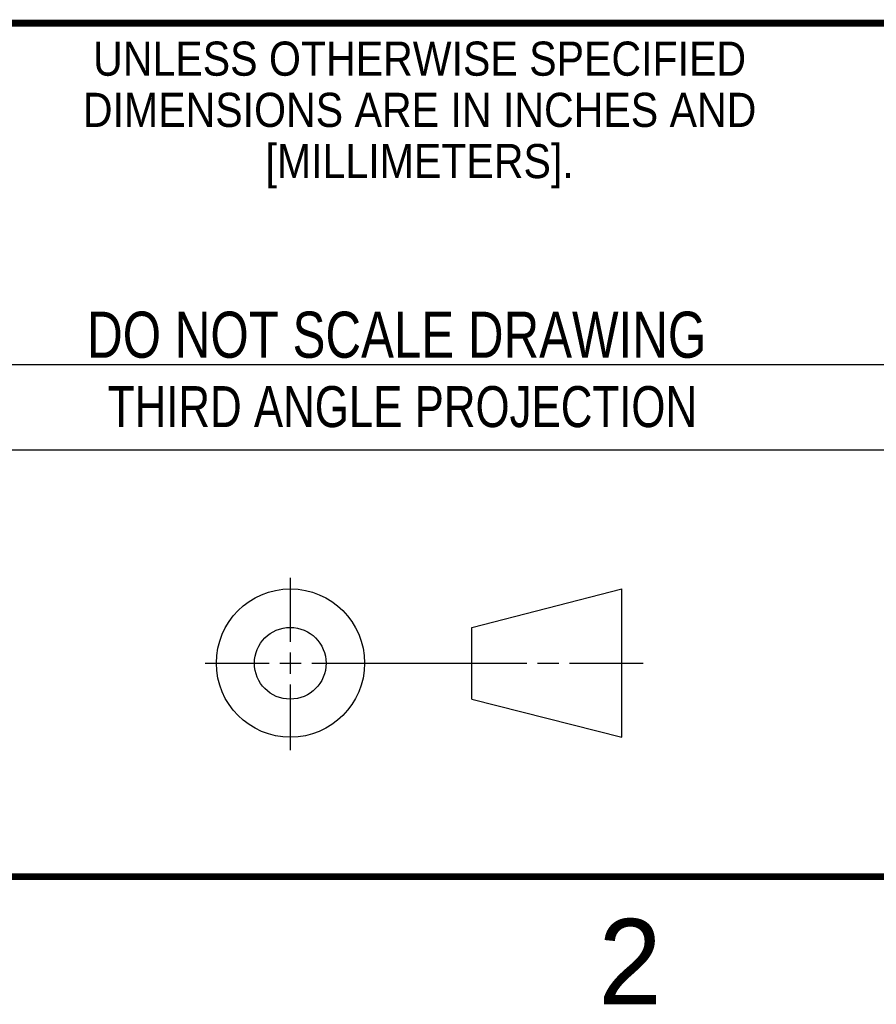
# Model space of a CAD drawing. Header units: inches. Extents: x 0 to 34, y 0 to 22.
# Tile 34 of 64: x 25.8 to 28.3, y 0.1 to 3. Entities that reach past the tile are written whole.
import ezdxf

# ---------------------------------------------------------------- set-up
doc = ezdxf.new("R2010")
doc.units = ezdxf.units.IN
doc.header["$LTSCALE"] = 1.87
doc.header["$MEASUREMENT"] = 0
doc.layers.get('0').update_dxf_attribs({"linetype": 'CONTINUOUS'})
doc.styles.get("Standard").update_dxf_attribs({"font": 'txt', "width": 0.8})
doc.styles.add('TEXTSTYLE_2', font='txt')
doc.styles.add('TEXTSTYLE_3', font='txt', dxfattribs={"width": 0.9})

msp = doc.modelspace()

# ---------------------------------------------------------------- linework, layer by layer
at = {"color": 2, "linetype": 'CONTINUOUS'}
for p, q in [((25.58, 2), (28.38, 2)), ((25.58, 1.75), (28.38, 1.75)), ((26.6016, 1.1882), (26.6016, 1.375)), ((26.6016, 1.0944), (26.6016, 1.1569)), ((26.3514, 1.1257), (26.5391, 1.1257)), ((26.5703, 1.1257), (26.6328, 1.1257)), ((26.6641, 1.1257), (27.2943, 1.1257)), ((27.3256, 1.1257), (27.3881, 1.1257)), ((27.4193, 1.1257), (27.6351, 1.1257)), ((26.6016, 0.8704), (26.6016, 1.0632))]:
    msp.add_line(p, q, dxfattribs=at)
at = {"color": 7, "linetype": 'CONTINUOUS'}
for p, q in [((27.1331, 1.23), (27.5726, 1.3428)), ((27.5726, 0.9086), (27.5726, 1.3428)), ((27.1331, 1.02), (27.1331, 1.23)), ((27.1331, 1.02), (27.5726, 0.9086))]:
    msp.add_line(p, q, dxfattribs=at)
at = {"color": 7, "linetype": 'CONTINUOUS', "const_width": 0.02}
for points in [[(25.58, 3), (33.5, 3)], [(0.5, 0.5), (33.5, 0.5)]]:
    msp.add_lwpolyline(points, dxfattribs=at)
at = {"color": 7, "linetype": 'CONTINUOUS'}
for centre, radius in [((26.6016, 1.1257), 0.2171), ((26.601, 1.125), 0.105)]:
    msp.add_circle(centre, radius, dxfattribs=at)

# ---------------------------------------------------------------- texts
at = {"color": 2, "linetype": 'CONTINUOUS', "line_spacing_factor": 0.9}
for s, insert, char_height, width, attachment_point, style in [('UNLESS OTHERWISE SPECIFIED', (26.9799, 2.9459), 0.1, 2.34, 2, 'TEXTSTYLE_3'), ('DIMENSIONS ARE IN INCHES AND', (26.9799, 2.7959), 0.1, 2.52, 2, 'TEXTSTYLE_3'), ('[MILLIMETERS].', (26.9799, 2.6459), 0.1, 1.26, 2, 'TEXTSTYLE_3'), ('2', (27.5035, 0.3763), 0.25, 0.25, 1, 'TEXTSTYLE_2')]:
    msp.add_mtext(s, dxfattribs=dict(at, insert=insert, char_height=char_height, width=width, attachment_point=attachment_point, style=style))
at = {"color": 7, "linetype": 'CONTINUOUS', "insert": (26.9127, 2.1549), "char_height": 0.135, "width": 2.16, "attachment_point": 2, "line_spacing_factor": 0.9}
msp.add_mtext('DO NOT SCALE DRAWING', dxfattribs=at)
at = {"color": 2, "linetype": 'CONTINUOUS', "insert": (26.9296, 1.9368), "char_height": 0.12, "width": 2.112, "attachment_point": 2, "line_spacing_factor": 0.9}
msp.add_mtext('THIRD ANGLE PROJECTION', dxfattribs=at)

doc.saveas('drawing.dxf')
